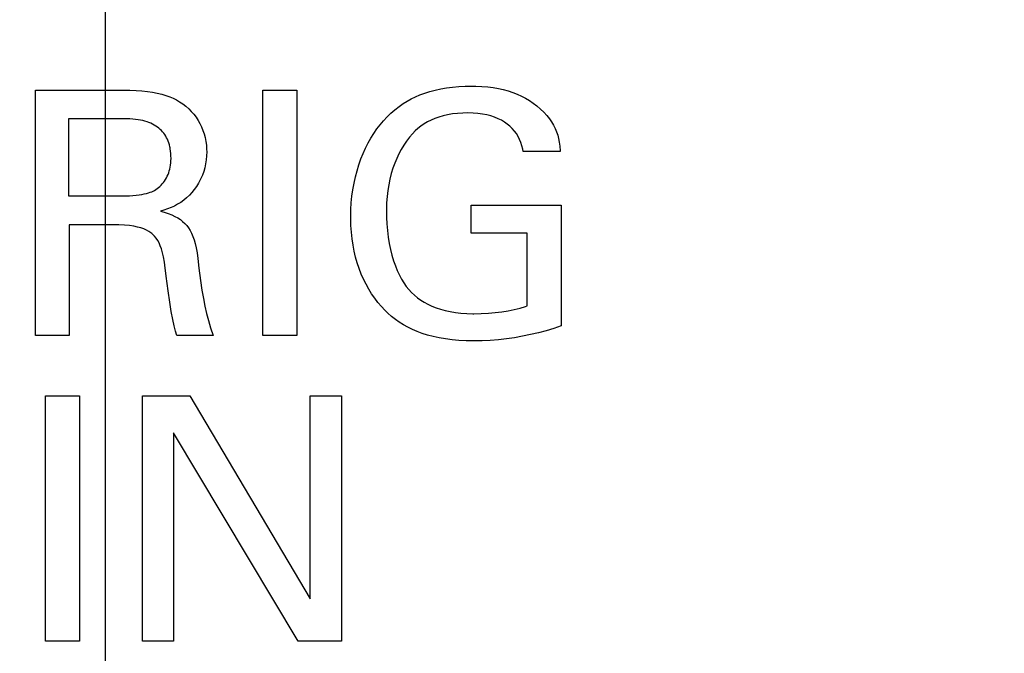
# Model space of a CAD drawing. Header units: inches. Extents: x 0.2 to 16.8, y 0.1 to 10.8.
# Tile 7 of 47: x 4.35 to 4.551, y 4.102 to 4.231. Entities that reach past the tile are written whole.
import ezdxf

# ---------------------------------------------------------------- set-up
doc = ezdxf.new("R2010")
doc.units = ezdxf.units.IN
doc.header["$LTSCALE"] = 0.935
doc.header["$MEASUREMENT"] = 0
doc.linetypes.add('CENTER', pattern=[0.6, 0.375, -0.075, 0.075, -0.075])
doc.layers.get('0').update_dxf_attribs({"linetype": 'CONTINUOUS'})
for name, color, linetype in [('ARTWORK', 7, 'CONTINUOUS'), ('DEFAULT_1', 7, 'CENTER'), ('DIMENSIONS', 7, 'CONTINUOUS')]:
    doc.layers.add(name, color=color, linetype=linetype)
doc.styles.get("Standard").update_dxf_attribs({"font": 'txt', "width": 0.8})
doc.dimstyles.new('DIMSTYLE_2', dxfattribs={"dimtxt": 0.125, "dimasz": 0.18, "dimexe": 0.18, "dimexo": 0.0625, "dimgap": 0.09, "dimtad": 0, "dimtih": 1, "dimtoh": 1, "dimdec": 3, "dimzin": 4, "dimdsep": 46, "dimtxsty": 'STANDARD', "dimblk": '_FILLED', "dimblk1": '_FILLED', "dimblk2": '_FILLED', "dimcen": 0.09, "dimadec": 0, "dimazin": 0, "dimtp": 0.001, "dimtm": 0.001, "dimtfac": 1, "dimtdec": 3, "dimtofl": 0, "dimtmove": 0, "dimatfit": 3, "dimldrblk": '_FILLED', "dimfxl": 1, "dimtolj": 1, "dimtzin": 4, "dimarcsym": 0})

# ---------------------------------------------------------------- blocks, each defined once
blk = doc.blocks.new('*D21')
at = {"layer": 'DIMENSIONS', "color": 2, "linetype": 'CONTINUOUS'}
blk.add_line((4.36747, 7.012), (4.36747, 2.31488), dxfattribs=at)
at = {"layer": 'DIMENSIONS', "color": 2, "linetype": 'CONTINUOUS', "width": 0.8}
for s, p in [(']', (4.42997, 2.15238)), ('1.37', (4.42997, 1.75238)), ('[', (4.42997, 1.65238)), ('.054', (4.42997, 1.12738)), ('10X -', (4.42997, 0.62738))]:
    blk.add_text(s, height=0.125, rotation=90, dxfattribs=at).set_placement(p)
blk = doc.blocks.new('_FILLED')
at = {"color": 0, "linetype": 'BYBLOCK'}
blk.add_solid([(0, 0), (-1, 0.1736), (-1, -0.1736)], dxfattribs=at)
blk = doc.blocks.new('*D22')
at = {"layer": 'DIMENSIONS', "color": 2, "linetype": 'CONTINUOUS'}
blk.add_line((4.70147, 7.012), (4.70147, 2.31488), dxfattribs=at)
at = {"layer": 'DIMENSIONS', "color": 2, "linetype": 'CONTINUOUS', "width": 0.8}
for s, p in [(']', (4.76397, 2.15238)), ('7.11', (4.76397, 1.75238)), ('[', (4.76397, 1.65238)), ('.280', (4.76397, 1.12738)), ('9X ', (4.76397, 0.82738))]:
    blk.add_text(s, height=0.125, rotation=90, dxfattribs=at).set_placement(p)
blk = doc.blocks.new('*D23')
at = {"layer": 'DIMENSIONS', "color": 2, "linetype": 'CONTINUOUS'}
for p, q in [((4.70947, 4.33777), (4.70947, 2.88968)), ((4.70947, 2.88968), (4.88728, 2.61657)), ((4.88728, 2.61657), (4.88728, 2.31488))]:
    blk.add_line(p, q, dxfattribs=at)
at = {"layer": 'DIMENSIONS', "color": 2, "linetype": 'CONTINUOUS', "width": 0.8}
for s, p in [(']', (4.94978, 2.15238)), ('7.32', (4.94978, 1.75238)), ('[', (4.94978, 1.65238)), ('.288', (4.94978, 1.12738))]:
    blk.add_text(s, height=0.125, rotation=90, dxfattribs=at).set_placement(p)

msp = doc.modelspace()

# ---------------------------------------------------------------- linework, layer by layer
at = {"layer": 'ARTWORK', "color": 7, "linetype": 'CONTINUOUS'}
for p, q in [((4.35325, 4.21668), (4.37116, 4.21668)), ((4.35325, 4.16655), (4.35325, 4.21668)), ((4.37116, 4.21668), (4.37255, 4.21667)), ((4.37255, 4.21667), (4.37382, 4.21663)), ((4.37382, 4.21663), (4.37502, 4.21655)), ((4.37502, 4.21655), (4.37613, 4.21644)), ((4.37613, 4.21644), (4.37718, 4.21628)), ((4.37718, 4.21628), (4.37815, 4.21609)), ((4.37815, 4.21609), (4.37906, 4.21587)), ((4.3997, 4.21668), (4.40664, 4.21668)), ((4.3997, 4.16655), (4.3997, 4.21668)), ((4.40664, 4.21668), (4.40664, 4.16655)), ((4.43182, 4.21573), (4.4328, 4.21609)), ((4.4328, 4.21609), (4.43384, 4.21641)), ((4.43384, 4.21641), (4.43493, 4.2167)), ((4.43493, 4.2167), (4.43608, 4.21694)), ((4.43608, 4.21694), (4.43727, 4.21715)), ((4.43727, 4.21715), (4.43851, 4.21731)), ((4.43851, 4.21731), (4.43977, 4.21742)), ((4.43977, 4.21742), (4.44104, 4.21749)), ((4.44104, 4.21749), (4.44227, 4.21751)), ((4.44227, 4.21751), (4.44238, 4.21751)), ((4.44238, 4.21751), (4.44328, 4.2175)), ((4.44328, 4.2175), (4.44451, 4.21745)), ((4.44451, 4.21745), (4.44568, 4.21736)), ((4.44568, 4.21736), (4.44679, 4.21722)), ((4.44679, 4.21722), (4.44785, 4.21704)), ((4.44785, 4.21704), (4.44887, 4.21681)), ((4.44887, 4.21681), (4.44985, 4.21655)), ((4.44985, 4.21655), (4.45079, 4.21624)), ((4.45079, 4.21624), (4.45169, 4.21588)), ((4.37906, 4.21587), (4.3799, 4.21562)), ((4.3799, 4.21562), (4.38068, 4.21533)), ((4.38068, 4.21533), (4.38141, 4.21502)), ((4.38141, 4.21502), (4.38207, 4.21469)), ((4.38207, 4.21469), (4.38269, 4.21432)), ((4.38269, 4.21432), (4.38335, 4.21387)), ((4.42755, 4.21335), (4.42843, 4.21397)), ((4.42843, 4.21397), (4.4292, 4.21446)), ((4.4292, 4.21446), (4.43002, 4.21491)), ((4.43002, 4.21491), (4.43089, 4.21534)), ((4.43089, 4.21534), (4.43182, 4.21573)), ((4.45169, 4.21588), (4.45257, 4.21548)), ((4.45257, 4.21548), (4.45341, 4.21504)), ((4.45341, 4.21504), (4.45422, 4.21456)), ((4.45422, 4.21456), (4.455, 4.21403)), ((4.455, 4.21403), (4.45575, 4.21346)), ((4.38335, 4.21387), (4.38397, 4.21339)), ((4.38397, 4.21339), (4.38456, 4.21287)), ((4.38456, 4.21287), (4.3851, 4.21233)), ((4.3851, 4.21233), (4.3856, 4.21176)), ((4.42513, 4.21124), (4.42591, 4.21198)), ((4.42591, 4.21198), (4.42671, 4.21268)), ((4.42671, 4.21268), (4.42755, 4.21335)), ((4.44059, 4.21201), (4.43949, 4.21194)), ((4.44163, 4.21203), (4.44059, 4.21201)), ((4.44268, 4.212), (4.44163, 4.21203)), ((4.44367, 4.21193), (4.44268, 4.212)), ((4.45575, 4.21346), (4.45647, 4.21283)), ((4.45647, 4.21283), (4.45717, 4.21217)), ((4.45717, 4.21217), (4.45776, 4.21151)), ((4.37127, 4.21085), (4.35998, 4.21085)), ((4.35998, 4.21085), (4.35998, 4.19508)), ((4.37195, 4.21084), (4.37127, 4.21085)), ((4.37256, 4.21082), (4.37195, 4.21084)), ((4.37314, 4.21078), (4.37256, 4.21082)), ((4.37369, 4.21072), (4.37314, 4.21078)), ((4.37421, 4.21065), (4.37369, 4.21072)), ((4.37471, 4.21056), (4.37421, 4.21065)), ((4.37518, 4.21046), (4.37471, 4.21056)), ((4.37563, 4.21034), (4.37518, 4.21046)), ((4.37605, 4.21021), (4.37563, 4.21034)), ((4.37645, 4.21007), (4.37605, 4.21021)), ((4.37684, 4.20991), (4.37645, 4.21007)), ((4.3856, 4.21176), (4.38606, 4.21115)), ((4.38606, 4.21115), (4.38648, 4.21052)), ((4.38648, 4.21052), (4.38685, 4.20986)), ((4.42369, 4.20963), (4.4244, 4.21045)), ((4.4244, 4.21045), (4.42513, 4.21124)), ((4.43336, 4.21021), (4.43267, 4.2098)), ((4.43409, 4.21058), (4.43336, 4.21021)), ((4.43486, 4.21091), (4.43409, 4.21058)), ((4.43568, 4.2112), (4.43486, 4.21091)), ((4.43655, 4.21145), (4.43568, 4.2112)), ((4.43748, 4.21165), (4.43655, 4.21145)), ((4.43846, 4.21182), (4.43748, 4.21165)), ((4.43949, 4.21194), (4.43846, 4.21182)), ((4.44461, 4.2118), (4.44367, 4.21193)), ((4.44548, 4.21163), (4.44461, 4.2118)), ((4.44631, 4.21141), (4.44548, 4.21163)), ((4.44708, 4.21116), (4.44631, 4.21141)), ((4.4478, 4.21086), (4.44708, 4.21116)), ((4.44847, 4.21053), (4.4478, 4.21086)), ((4.44909, 4.21016), (4.44847, 4.21053)), ((4.44967, 4.20976), (4.44909, 4.21016)), ((4.45776, 4.21151), (4.45828, 4.21086)), ((4.45828, 4.21086), (4.45873, 4.2102)), ((4.45873, 4.2102), (4.45912, 4.20954)), ((4.3772, 4.20973), (4.37684, 4.20991)), ((4.37754, 4.20955), (4.3772, 4.20973)), ((4.37786, 4.20935), (4.37754, 4.20955)), ((4.37817, 4.20914), (4.37786, 4.20935)), ((4.37846, 4.20892), (4.37817, 4.20914)), ((4.37873, 4.20868), (4.37846, 4.20892)), ((4.37899, 4.20843), (4.37873, 4.20868)), ((4.37923, 4.20817), (4.37899, 4.20843)), ((4.37945, 4.20789), (4.37923, 4.20817)), ((4.38685, 4.20986), (4.38719, 4.20918)), ((4.38719, 4.20918), (4.38747, 4.20847)), ((4.38747, 4.20847), (4.38772, 4.20774)), ((4.42239, 4.20785), (4.42303, 4.20876)), ((4.42303, 4.20876), (4.42369, 4.20963)), ((4.43085, 4.20835), (4.43031, 4.20779)), ((4.43142, 4.20887), (4.43085, 4.20835)), ((4.43202, 4.20936), (4.43142, 4.20887)), ((4.43267, 4.2098), (4.43202, 4.20936)), ((4.44994, 4.20954), (4.44967, 4.20976)), ((4.4502, 4.20932), (4.44994, 4.20954)), ((4.45069, 4.20885), (4.4502, 4.20932)), ((4.45113, 4.20834), (4.45069, 4.20885)), ((4.45153, 4.20781), (4.45113, 4.20834)), ((4.45912, 4.20954), (4.45946, 4.20887)), ((4.45946, 4.20887), (4.45974, 4.20819)), ((4.45974, 4.20819), (4.45998, 4.20749)), ((4.37966, 4.2076), (4.37945, 4.20789)), ((4.37986, 4.2073), (4.37966, 4.2076)), ((4.38004, 4.20697), (4.37986, 4.2073)), ((4.3802, 4.20664), (4.38004, 4.20697)), ((4.38035, 4.20628), (4.3802, 4.20664)), ((4.38049, 4.20591), (4.38035, 4.20628)), ((4.38061, 4.20552), (4.38049, 4.20591)), ((4.38772, 4.20774), (4.38792, 4.20699)), ((4.38792, 4.20699), (4.38807, 4.20621)), ((4.38807, 4.20621), (4.38817, 4.20542)), ((4.42123, 4.20589), (4.42179, 4.20689)), ((4.42179, 4.20689), (4.42239, 4.20785)), ((4.42909, 4.20627), (4.42853, 4.20545)), ((4.42968, 4.20705), (4.42909, 4.20627)), ((4.43031, 4.20779), (4.42968, 4.20705)), ((4.45188, 4.20724), (4.45153, 4.20781)), ((4.45219, 4.20663), (4.45188, 4.20724)), ((4.45246, 4.206), (4.45219, 4.20663)), ((4.45268, 4.20533), (4.45246, 4.206)), ((4.45998, 4.20749), (4.46017, 4.20678)), ((4.46017, 4.20678), (4.46031, 4.20603)), ((4.46031, 4.20603), (4.46042, 4.20522)), ((4.38071, 4.20511), (4.38061, 4.20552)), ((4.38075, 4.20489), (4.38071, 4.20511)), ((4.38079, 4.20468), (4.38075, 4.20489)), ((4.38086, 4.20422), (4.38079, 4.20468)), ((4.38091, 4.20375), (4.38086, 4.20422)), ((4.38817, 4.20542), (4.38823, 4.20461)), ((4.38824, 4.20411), (4.38821, 4.20327)), ((4.38823, 4.20461), (4.38824, 4.20411)), ((4.42021, 4.20375), (4.4207, 4.20484)), ((4.4207, 4.20484), (4.42123, 4.20589)), ((4.42801, 4.20459), (4.42753, 4.20369)), ((4.42853, 4.20545), (4.42801, 4.20459)), ((4.45286, 4.20462), (4.45268, 4.20533)), ((4.45294, 4.20418), (4.45286, 4.20462)), ((4.46051, 4.20418), (4.45294, 4.20418)), ((4.46042, 4.20522), (4.4605, 4.20429)), ((4.4605, 4.20429), (4.46051, 4.20418)), ((4.38094, 4.20325), (4.38091, 4.20375)), ((4.38091, 4.20181), (4.38094, 4.20226)), ((4.38095, 4.20273), (4.38094, 4.20325)), ((4.38094, 4.20226), (4.38095, 4.20273)), ((4.38814, 4.20244), (4.38802, 4.20163)), ((4.38821, 4.20327), (4.38814, 4.20244)), ((4.41935, 4.20144), (4.41976, 4.20262)), ((4.41976, 4.20262), (4.42021, 4.20375)), ((4.42708, 4.20274), (4.42668, 4.20176)), ((4.42753, 4.20369), (4.42708, 4.20274)), ((4.38048, 4.19979), (4.3806, 4.20017)), ((4.3806, 4.20017), (4.3807, 4.20056)), ((4.3807, 4.20056), (4.38079, 4.20096)), ((4.38079, 4.20096), (4.38086, 4.20138)), ((4.38086, 4.20138), (4.38091, 4.20181)), ((4.38763, 4.20007), (4.38736, 4.19933)), ((4.38784, 4.20084), (4.38763, 4.20007)), ((4.38802, 4.20163), (4.38784, 4.20084)), ((4.41865, 4.19896), (4.41898, 4.20022)), ((4.41898, 4.20022), (4.41935, 4.20144)), ((4.42631, 4.20072), (4.42598, 4.19965)), ((4.42668, 4.20176), (4.42631, 4.20072)), ((4.3794, 4.19781), (4.37962, 4.19811)), ((4.37962, 4.19811), (4.37982, 4.19842)), ((4.37982, 4.19842), (4.38001, 4.19874)), ((4.38001, 4.19874), (4.38018, 4.19908)), ((4.38018, 4.19908), (4.38034, 4.19943)), ((4.38034, 4.19943), (4.38048, 4.19979)), ((4.38693, 4.19833), (4.38656, 4.19765)), ((4.38706, 4.1986), (4.38693, 4.19833)), ((4.38736, 4.19933), (4.38706, 4.1986)), ((4.41836, 4.19766), (4.41865, 4.19896)), ((4.4257, 4.19853), (4.42546, 4.19737)), ((4.42598, 4.19965), (4.4257, 4.19853)), ((4.3767, 4.19581), (4.37702, 4.19593)), ((4.37702, 4.19593), (4.3773, 4.19606)), ((4.3773, 4.19606), (4.37757, 4.19621)), ((4.37757, 4.19621), (4.37784, 4.19637)), ((4.37784, 4.19637), (4.37812, 4.19657)), ((4.37812, 4.19657), (4.37839, 4.19678)), ((4.37839, 4.19678), (4.37866, 4.19701)), ((4.37866, 4.19701), (4.37892, 4.19727)), ((4.37892, 4.19727), (4.37917, 4.19753)), ((4.37917, 4.19753), (4.3794, 4.19781)), ((4.3857, 4.19637), (4.38522, 4.19578)), ((4.38615, 4.19699), (4.3857, 4.19637)), ((4.38656, 4.19765), (4.38615, 4.19699)), ((4.41794, 4.19499), (4.41813, 4.19634)), ((4.41813, 4.19634), (4.41836, 4.19766)), ((4.42527, 4.19616), (4.42512, 4.19492)), ((4.42546, 4.19737), (4.42527, 4.19616)), ((4.35998, 4.19508), (4.37112, 4.19508)), ((4.37112, 4.19508), (4.37176, 4.19509)), ((4.37176, 4.19509), (4.37246, 4.19512)), ((4.37246, 4.19512), (4.37315, 4.19516)), ((4.37315, 4.19516), (4.3738, 4.19522)), ((4.3738, 4.19522), (4.37441, 4.19529)), ((4.37441, 4.19529), (4.37497, 4.19537)), ((4.37497, 4.19537), (4.37547, 4.19547)), ((4.37547, 4.19547), (4.37593, 4.19557)), ((4.37593, 4.19557), (4.37634, 4.19569)), ((4.37634, 4.19569), (4.3767, 4.19581)), ((4.38354, 4.1942), (4.38293, 4.19376)), ((4.38413, 4.19469), (4.38354, 4.1942)), ((4.3847, 4.19523), (4.38413, 4.19469)), ((4.38522, 4.19578), (4.3847, 4.19523)), ((4.4178, 4.19364), (4.41794, 4.19499)), ((4.42512, 4.19492), (4.42502, 4.19364)), ((4.3795, 4.19216), (4.3788, 4.19196)), ((4.3788, 4.19196), (4.37955, 4.19175)), ((4.38026, 4.19242), (4.3795, 4.19216)), ((4.38098, 4.1927), (4.38026, 4.19242)), ((4.38165, 4.19301), (4.38098, 4.1927)), ((4.3823, 4.19337), (4.38165, 4.19301)), ((4.38293, 4.19376), (4.3823, 4.19337)), ((4.41768, 4.19103), (4.41771, 4.19231)), ((4.41771, 4.19231), (4.4178, 4.19364)), ((4.42497, 4.19233), (4.42496, 4.19168)), ((4.42502, 4.19364), (4.42497, 4.19233)), ((4.44232, 4.19321), (4.46072, 4.19321)), ((4.44232, 4.18745), (4.44232, 4.19321)), ((4.46072, 4.19321), (4.46072, 4.16849)), ((4.37955, 4.19175), (4.38039, 4.19148)), ((4.38039, 4.19148), (4.38112, 4.19119)), ((4.38112, 4.19119), (4.38176, 4.19089)), ((4.38176, 4.19089), (4.38234, 4.19056)), ((4.38234, 4.19056), (4.38286, 4.19022)), ((4.38286, 4.19022), (4.38333, 4.18985)), ((4.38333, 4.18985), (4.38376, 4.18945)), ((4.41767, 4.19078), (4.41768, 4.19103)), ((4.41768, 4.19038), (4.41767, 4.19078)), ((4.41772, 4.189), (4.41768, 4.19038)), ((4.42496, 4.19168), (4.42498, 4.19069)), ((4.42498, 4.19069), (4.42505, 4.18936)), ((4.36887, 4.18918), (4.36012, 4.18918)), ((4.36012, 4.18918), (4.36012, 4.16655)), ((4.37026, 4.18916), (4.36887, 4.18918)), ((4.37145, 4.1891), (4.37026, 4.18916)), ((4.37246, 4.18901), (4.37145, 4.1891)), ((4.37334, 4.18888), (4.37246, 4.18901)), ((4.37411, 4.18872), (4.37334, 4.18888)), ((4.37479, 4.18854), (4.37411, 4.18872)), ((4.37539, 4.18833), (4.37479, 4.18854)), ((4.37592, 4.18809), (4.37539, 4.18833)), ((4.37641, 4.18782), (4.37592, 4.18809)), ((4.37684, 4.18752), (4.37641, 4.18782)), ((4.38376, 4.18945), (4.38416, 4.18901)), ((4.38416, 4.18901), (4.38452, 4.18853)), ((4.38452, 4.18853), (4.38485, 4.18801)), ((4.38485, 4.18801), (4.38515, 4.18744)), ((4.41781, 4.18765), (4.41772, 4.189)), ((4.42505, 4.18936), (4.42517, 4.188)), ((4.42517, 4.188), (4.42533, 4.18667)), ((4.37704, 4.18736), (4.37684, 4.18752)), ((4.37724, 4.18719), (4.37704, 4.18736)), ((4.3776, 4.18683), (4.37724, 4.18719)), ((4.37792, 4.18642), (4.3776, 4.18683)), ((4.37823, 4.18597), (4.37792, 4.18642)), ((4.3785, 4.18546), (4.37823, 4.18597)), ((4.38515, 4.18744), (4.38543, 4.18681)), ((4.38543, 4.18681), (4.38568, 4.18611)), ((4.38568, 4.18611), (4.38591, 4.18532)), ((4.41796, 4.18632), (4.41781, 4.18765)), ((4.41816, 4.18503), (4.41796, 4.18632)), ((4.42533, 4.18667), (4.42555, 4.18537)), ((4.45377, 4.18745), (4.44232, 4.18745)), ((4.45377, 4.17259), (4.45377, 4.18745)), ((4.37876, 4.18488), (4.3785, 4.18546)), ((4.379, 4.18423), (4.37876, 4.18488)), ((4.37921, 4.18347), (4.379, 4.18423)), ((4.38591, 4.18532), (4.38611, 4.18444)), ((4.38611, 4.18444), (4.38629, 4.18344)), ((4.4184, 4.18377), (4.41816, 4.18503)), ((4.41869, 4.18255), (4.4184, 4.18377)), ((4.42555, 4.18537), (4.42581, 4.18413)), ((4.42581, 4.18413), (4.42611, 4.18295)), ((4.37942, 4.18259), (4.37921, 4.18347)), ((4.37961, 4.18155), (4.37942, 4.18259)), ((4.38629, 4.18344), (4.38643, 4.18231)), ((4.38643, 4.18231), (4.38667, 4.18029)), ((4.41903, 4.18137), (4.41869, 4.18255)), ((4.42611, 4.18295), (4.42644, 4.18183)), ((4.42644, 4.18183), (4.4268, 4.18079)), ((4.37978, 4.18028), (4.37961, 4.18155)), ((4.37984, 4.17981), (4.37978, 4.18028)), ((4.37998, 4.17866), (4.37984, 4.17981)), ((4.38667, 4.18029), (4.38699, 4.1778)), ((4.41942, 4.18022), (4.41903, 4.18137)), ((4.41984, 4.17911), (4.41942, 4.18022)), ((4.4268, 4.18079), (4.4272, 4.17981)), ((4.4272, 4.17981), (4.42762, 4.17891)), ((4.38036, 4.1757), (4.37998, 4.17866)), ((4.38699, 4.1778), (4.38727, 4.17584)), ((4.42031, 4.17805), (4.41984, 4.17911)), ((4.42082, 4.17702), (4.42031, 4.17805)), ((4.42762, 4.17891), (4.42807, 4.17807)), ((4.42807, 4.17807), (4.42854, 4.17729)), ((4.38727, 4.17584), (4.38756, 4.17413)), ((4.42137, 4.17603), (4.42082, 4.17702)), ((4.42195, 4.17508), (4.42137, 4.17603)), ((4.42854, 4.17729), (4.42903, 4.17658)), ((4.42903, 4.17658), (4.42954, 4.17592)), ((4.42954, 4.17592), (4.4301, 4.17533)), ((4.3807, 4.17336), (4.38036, 4.1757)), ((4.38756, 4.17413), (4.38787, 4.17256)), ((4.42258, 4.17418), (4.42195, 4.17508)), ((4.42324, 4.17331), (4.42258, 4.17418)), ((4.4301, 4.17533), (4.43069, 4.17478)), ((4.43069, 4.17478), (4.43132, 4.17426)), ((4.43132, 4.17426), (4.43199, 4.17378)), ((4.43199, 4.17378), (4.4327, 4.17333)), ((4.38101, 4.17142), (4.3807, 4.17336)), ((4.38787, 4.17256), (4.38822, 4.17106)), ((4.42394, 4.17248), (4.42324, 4.17331)), ((4.42468, 4.17169), (4.42394, 4.17248)), ((4.4327, 4.17333), (4.43346, 4.17292)), ((4.43346, 4.17292), (4.43427, 4.17255)), ((4.43427, 4.17255), (4.43512, 4.17221)), ((4.43512, 4.17221), (4.43603, 4.17191)), ((4.43603, 4.17191), (4.43699, 4.17165)), ((4.44986, 4.17162), (4.4511, 4.17187)), ((4.4511, 4.17187), (4.45229, 4.17216)), ((4.45229, 4.17216), (4.45343, 4.17249)), ((4.45343, 4.17249), (4.45377, 4.17259)), ((4.38131, 4.16982), (4.38101, 4.17142)), ((4.38159, 4.1685), (4.38131, 4.16982)), ((4.38822, 4.17106), (4.38861, 4.16958)), ((4.42528, 4.17111), (4.42468, 4.17169)), ((4.42603, 4.17045), (4.42528, 4.17111)), ((4.4268, 4.16984), (4.42603, 4.17045)), ((4.42761, 4.16927), (4.4268, 4.16984)), ((4.43699, 4.17165), (4.438, 4.17143)), ((4.438, 4.17143), (4.43907, 4.17125)), ((4.43907, 4.17125), (4.4402, 4.17112)), ((4.4402, 4.17112), (4.44139, 4.17104)), ((4.44139, 4.17104), (4.44263, 4.171)), ((4.44263, 4.171), (4.44287, 4.171)), ((4.44287, 4.171), (4.44437, 4.17103)), ((4.44437, 4.17103), (4.44582, 4.1711)), ((4.44582, 4.1711), (4.44722, 4.17123)), ((4.44722, 4.17123), (4.44857, 4.1714)), ((4.44857, 4.1714), (4.44986, 4.17162)), ((4.38187, 4.16742), (4.38159, 4.1685)), ((4.38861, 4.16958), (4.38905, 4.16808)), ((4.38905, 4.16808), (4.38956, 4.16655)), ((4.42846, 4.16873), (4.42761, 4.16927)), ((4.42935, 4.16824), (4.42846, 4.16873)), ((4.43029, 4.16778), (4.42935, 4.16824)), ((4.43127, 4.16736), (4.43029, 4.16778)), ((4.45922, 4.16801), (4.45763, 4.16753)), ((4.46072, 4.16849), (4.45922, 4.16801)), ((4.36012, 4.16655), (4.35325, 4.16655)), ((4.38213, 4.16655), (4.38187, 4.16742)), ((4.38956, 4.16655), (4.38213, 4.16655)), ((4.40664, 4.16655), (4.3997, 4.16655)), ((4.4323, 4.16698), (4.43127, 4.16736)), ((4.43339, 4.16663), (4.4323, 4.16698)), ((4.43454, 4.16633), (4.43339, 4.16663)), ((4.43514, 4.16619), (4.43454, 4.16633)), ((4.43575, 4.16607), (4.43514, 4.16619)), ((4.43703, 4.16585), (4.43575, 4.16607)), ((4.43838, 4.16567), (4.43703, 4.16585)), ((4.4398, 4.16555), (4.43838, 4.16567)), ((4.44786, 4.16568), (4.4462, 4.16555)), ((4.44951, 4.16586), (4.44786, 4.16568)), ((4.45116, 4.1661), (4.44951, 4.16586)), ((4.4528, 4.16638), (4.45116, 4.1661)), ((4.45442, 4.16672), (4.4528, 4.16638)), ((4.45603, 4.1671), (4.45442, 4.16672)), ((4.45763, 4.16753), (4.45603, 4.1671)), ((4.44129, 4.16547), (4.4398, 4.16555)), ((4.44287, 4.16544), (4.44129, 4.16547)), ((4.44454, 4.16547), (4.44287, 4.16544)), ((4.4462, 4.16555), (4.44454, 4.16547)), ((4.35533, 4.1542), (4.36227, 4.1542)), ((4.35533, 4.10407), (4.35533, 4.1542)), ((4.36227, 4.1542), (4.36227, 4.10407)), ((4.37512, 4.1542), (4.38477, 4.1542)), ((4.37512, 4.10407), (4.37512, 4.1542)), ((4.38477, 4.1542), (4.40941, 4.11275)), ((4.40941, 4.1542), (4.4158, 4.1542)), ((4.40941, 4.11275), (4.40941, 4.1542)), ((4.4158, 4.1542), (4.4158, 4.10407)), ((4.40692, 4.10407), (4.38144, 4.14664)), ((4.38144, 4.14664), (4.38144, 4.10407)), ((4.36227, 4.10407), (4.35533, 4.10407)), ((4.38144, 4.10407), (4.37512, 4.10407)), ((4.4158, 4.10407), (4.40692, 4.10407))]:
    msp.add_line(p, q, dxfattribs=at)
at = {"layer": 'DEFAULT_1', "color": 7, "linetype": 'CENTER'}
msp.add_line((4.36747, 4.40027), (4.36747, 4.17877), dxfattribs=at)

# ---------------------------------------------------------------- dimensions: what is measured, and where the dimension line sits
at = {"layer": 'DIMENSIONS', "color": 2, "linetype": 'CONTINUOUS'}
for feature_location, text, picture, middle in [((4.36747, 7.012), '10X -<>', '*D21', (4.36747, 1.43988)), ((4.70147, 7.012), '9X <>', '*D22', (4.70147, 1.53988))]:
    dim = msp.add_ordinate_dim(feature_location=feature_location, offset=(0, -4.69712), dtype=1, origin=(4.42147, 8.01664), text=text, dimstyle='DIMSTYLE_2', dxfattribs=at)
    dim.commit()
    dim.dimension.update_dxf_attribs({"geometry": picture, "text_midpoint": middle})
dim = msp.add_ordinate_dim(feature_location=(4.70947, 4.33777), offset=(0.17781, -2.02289), dtype=0, origin=(4.42147, 8.01664), dimstyle='DIMSTYLE_2', dxfattribs=at)
dim.commit()
dim.dimension.update_dxf_attribs({"geometry": '*D23', "text_midpoint": (4.88728, 1.68988)})

doc.saveas('drawing.dxf')
